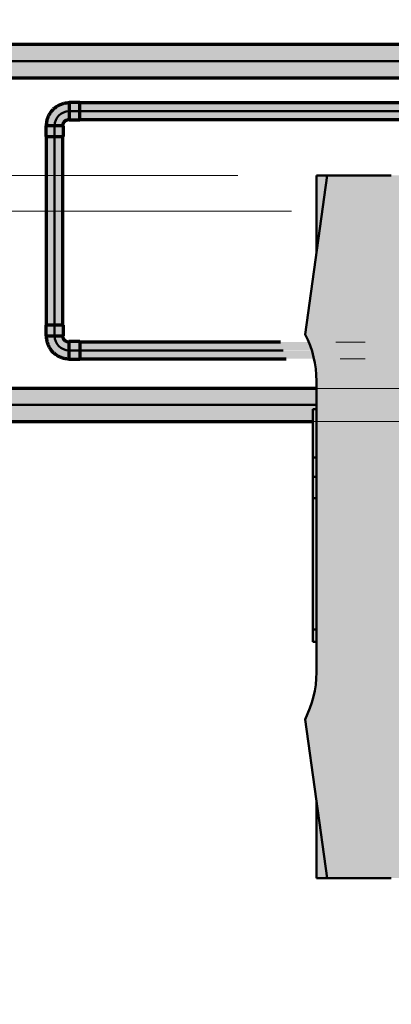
# Model space of a CAD drawing. Header units: millimetres. Extents: x -12740 to 214440, y -11012 to 10812.
# Tile 76 of 168: x -7971 to -7475, y -5132 to -3815. Entities that reach past the tile are written whole.
import ezdxf

# ---------------------------------------------------------------- set-up
doc = ezdxf.new("R2010")
doc.units = ezdxf.units.MM
doc.linetypes.add('Centro', pattern=[30, 12, -6, 6, -6])
doc.linetypes.add('Oculto 1_5', pattern=[2.2, 1.5, -0.7])
for name, color, linetype, lineweight in [('A-ANNO-DIMS', 211, 'Continuous', 9), ('A-ANNO-DIMS-70', 211, 'Continuous', 9), ('A-DETL', 90, 'Oculto 1_5', 18), ('M-EQPM', 50, 'Continuous', 50), ('P-PIPE', 3, 'Continuous', 70), ('P-PIPE-CNTR', 3, 'Centro', 50)]:
    doc.layers.add(name, color=color, linetype=linetype, lineweight=lineweight)
doc.styles.add('Arial_1', font='arial.ttf', dxfattribs={"height": 175})
doc.dimstyles.new('Diagonal_-_2_5_mm_Arial_1', dxfattribs={"dimscale": 304.8, "dimtxt": 178.545395, "dimasz": 0.688976, "dimexe": 0.551181, "dimexo": 0.344488, "dimgap": 0.401903, "dimtad": 1, "dimlfac": 0.001, "dimrnd": 0.01, "dimzin": 0, "dimdsep": 46, "dimtxsty": 'Arial_1', "dimblk1": 'OPEN30', "dimblk2": 'OPEN30', "dimsah": 1, "dimcen": 0.09, "dimdle": 0.551181, "dimazin": 0, "dimtfac": 1, "dimtdec": 4, "dimtix": 1, "dimtmove": 0, "dimatfit": 3, "dimfxl": 1, "dimtvp": 1, "dimtfill": 1, "dimtolj": 1, "dimtzin": 0, "dimarcsym": 2})

# ---------------------------------------------------------------- blocks, each defined once
blk = doc.blocks.new('Cotovelo - Soldado - CU - Padrão-1092648-PAVIMENTO SUPERIOR TUBULAÇÃO FRIGORIGENA')
at = {"layer": 'P-PIPE', "lineweight": 18}
for points in [[(-7924.9, -4238.3), (-7913.1, -4238.3), (-7913.5, -4223.7), (-7936.6, -4223.7), (-7936.2, -4238.3), (-7927.9, -4238.3)], [(-7905.6, -4268.1), (-7905.6, -4247.2), (-7905.6, -4246.5), (-7911.5, -4243.8), (-7914.4, -4238.3), (-7935.3, -4238.3), (-7934.2, -4245), (-7931.9, -4253.5), (-7919.7, -4265), (-7908.6, -4267.9)], [(-7890.9, -4269.4), (-7890.9, -4245.9), (-7905.6, -4246.3), (-7905.6, -4269.4)]]:
    blk.add_hatch(color=20, dxfattribs=at).paths.add_polyline_path(points)
at = {"layer": 'P-PIPE', "color": 1}
for p, q in [((-7936.6, -4223.7), (-7936.6, -4238.3)), ((-7913.1, -4223.7), (-7936.6, -4223.7)), ((-7913.1, -4238.3), (-7913.1, -4223.7)), ((-7936.6, -4238.3), (-7913.1, -4238.3)), ((-7890.9, -4245.9), (-7905.6, -4245.9)), ((-7905.6, -4269.4), (-7890.9, -4269.4))]:
    blk.add_line(p, q, dxfattribs=at)
at = {"layer": 'P-PIPE', "color": 1, "flags": 128}
for points in [[(-7936, -4238.3), (-7935.9, -4239.6), (-7935.9, -4240.8), (-7935.7, -4242), (-7935.6, -4243.2), (-7935.4, -4244.4), (-7935.1, -4245.6), (-7934.8, -4246.7), (-7934.4, -4247.9), (-7934, -4249.1), (-7933.6, -4250.2), (-7933.1, -4251.3), (-7932.5, -4252.4), (-7931.9, -4253.4), (-7931.3, -4254.5), (-7930.7, -4255.5), (-7929.9, -4256.5), (-7929.2, -4257.5), (-7928.4, -4258.4), (-7927.6, -4259.3), (-7926.7, -4260.2), (-7925.9, -4261), (-7924.9, -4261.8), (-7924, -4262.5), (-7923, -4263.2), (-7922, -4263.9), (-7921, -4264.6), (-7919.9, -4265.2), (-7918.8, -4265.7), (-7917.7, -4266.2), (-7916.6, -4266.7), (-7915.4, -4267.1), (-7914.3, -4267.5), (-7913.1, -4267.8), (-7911.9, -4268.1), (-7910.7, -4268.3), (-7909.5, -4268.5), (-7908.3, -4268.6), (-7907.1, -4268.7), (-7905.9, -4268.7), (-7905.6, -4268.7)], [(-7905.6, -4246.5), (-7905.9, -4246.5), (-7906.2, -4246.5), (-7906.5, -4246.5), (-7906.9, -4246.4), (-7907.2, -4246.4), (-7907.5, -4246.3), (-7907.8, -4246.2), (-7908.1, -4246.1), (-7908.4, -4246), (-7908.7, -4245.9), (-7909, -4245.7), (-7909.3, -4245.6), (-7909.6, -4245.4), (-7909.9, -4245.3), (-7910.2, -4245.1), (-7910.4, -4244.9), (-7910.7, -4244.7), (-7911, -4244.5), (-7911.2, -4244.3), (-7911.4, -4244), (-7911.7, -4243.8), (-7911.9, -4243.6), (-7912.1, -4243.3), (-7912.3, -4243), (-7912.4, -4242.8), (-7912.6, -4242.5), (-7912.8, -4242.2), (-7912.9, -4241.9), (-7913.1, -4241.6), (-7913.2, -4241.3), (-7913.3, -4241), (-7913.4, -4240.7), (-7913.5, -4240.4), (-7913.6, -4240.1), (-7913.6, -4239.7), (-7913.7, -4239.4), (-7913.7, -4239.1), (-7913.7, -4238.8), (-7913.7, -4238.4), (-7913.7, -4238.3)]]:
    blk.add_lwpolyline(points, dxfattribs=at)
at = {"layer": 'P-PIPE', "color": 1}
for centre in [(-7905.6, -4257.6), (-7890.9, -4257.6)]:
    blk.add_ellipse(centre, major_axis=(0, 11.7), ratio=0.0001, start_param=0, end_param=3.141593, dxfattribs=at)
blk = doc.blocks.new('Cotovelo - Soldado - CU - Padrão-V4-PAVIMENTO SUPERIOR TUBULAÇÃO FRIGORIGENA')
at = {"layer": 'P-PIPE', "lineweight": 18}
for points in [[(-11.7, 33.9), (-11.3, 19.3), (11.7, 19.3), (11.3, 33.9), (-11.3, 33.9)], [(-5.6, 19.3), (-10.4, 19.3), (-11.1, 19.3), (-13.8, 13.4), (-19.3, 10.4), (-19.3, -10.4), (-12.6, -9.3), (-4.1, -7), (7.3, 5.2), (10.3, 19.3), (-3, 19.3)], [(-33.9, 11.7), (-33.9, -11.7), (-19.3, -11.3), (-19.3, 11.7)]]:
    blk.add_hatch(color=20, dxfattribs=at).paths.add_polyline_path(points)
at = {"layer": 'P-PIPE', "color": 1}
for p, q in [((-11.7, 33.9), (-11.7, 19.3)), ((11.7, 33.9), (-11.7, 33.9)), ((11.7, 19.3), (11.7, 33.9)), ((-11.7, 19.3), (11.7, 19.3)), ((-19.3, 11.7), (-33.9, 11.7)), ((-33.9, 11.7), (-33.9, -11.7)), ((-19.3, -11.7), (-19.3, 11.7)), ((-33.9, -11.7), (-19.3, -11.7))]:
    blk.add_line(p, q, dxfattribs=at)
at = {"layer": 'P-PIPE', "color": 1, "flags": 128}
for points in [[(-11.1, 19.3), (-11.1, 19), (-11.1, 18.6), (-11.2, 18.3), (-11.2, 18), (-11.3, 17.7), (-11.3, 17.3), (-11.4, 17), (-11.5, 16.7), (-11.6, 16.4), (-11.8, 16.1), (-11.9, 15.8), (-12, 15.5), (-12.2, 15.2), (-12.4, 14.9), (-12.5, 14.7), (-12.7, 14.4), (-12.9, 14.1), (-13.1, 13.9), (-13.4, 13.7), (-13.6, 13.4), (-13.8, 13.2), (-14.1, 13), (-14.3, 12.8), (-14.6, 12.6), (-14.9, 12.4), (-15.1, 12.2), (-15.4, 12.1), (-15.7, 11.9), (-16, 11.8), (-16.3, 11.7), (-16.6, 11.6), (-16.9, 11.5), (-17.3, 11.4), (-17.6, 11.3), (-17.9, 11.2), (-18.2, 11.2), (-18.5, 11.1), (-18.9, 11.1), (-19.2, 11.1), (-19.3, 11.1)], [(-19.3, -11.1), (-18.1, -11.1), (-16.9, -11), (-15.6, -10.9), (-14.4, -10.7), (-13.2, -10.5), (-12.1, -10.2), (-10.9, -9.9), (-9.7, -9.6), (-8.6, -9.2), (-7.5, -8.7), (-6.3, -8.2), (-5.3, -7.7), (-4.2, -7.1), (-3.1, -6.5), (-2.1, -5.8), (-1.1, -5.1), (-0.2, -4.3), (0.8, -3.6), (1.7, -2.7), (2.5, -1.9), (3.3, -1), (4.1, -0.1), (4.9, 0.9), (5.6, 1.9), (6.3, 2.9), (6.9, 3.9), (7.5, 5), (8.1, 6), (8.6, 7.1), (9, 8.3), (9.5, 9.4), (9.8, 10.6), (10.2, 11.7), (10.4, 12.9), (10.7, 14.1), (10.9, 15.3), (11, 16.5), (11.1, 17.7), (11.1, 19), (11.1, 19.3)]]:
    blk.add_lwpolyline(points, dxfattribs=at)
blk = doc.blocks.new('Família V8_220V - Tp33 72 HP-953083-PAVIMENTO SUPERIOR TUBULAÇÃO FRIGORIGENA')
at = {"layer": 'M-EQPM', "linetype": 'Oculto 1_5', "lineweight": 18}
h = blk.add_hatch(color=256, dxfattribs=at)
h.paths.add_polyline_path([(940, 793.2), (940, 810), (0, 810), (0, 100), (940, 100), (940, 561.7)])
h.paths.add_polyline_path([(920, 561.7), (920, 120), (20, 120), (20, 790), (920, 790)])
h = blk.add_hatch(color=256, dxfattribs=at)
h.paths.add_polyline_path([(940, 0), (940, 14.4), (837, 0), (912.2, 0)])
h.paths.add_polyline_path([(920, 257.5), (920, 279.5), (908.9, 279.5), (908.9, 257.5)])
h.paths.add_polyline_path([(920, 254.5), (908.9, 254.5), (908.9, 232.5), (920, 232.5)])
h.paths.add_polyline_path([(920, 229.5), (908.9, 229.5), (908.9, 207.5), (920, 207.5)])
h.paths.add_polyline_path([(920, 332.5), (920, 354.5), (908.9, 354.5), (908.9, 332.5)])
h.paths.add_polyline_path([(920, 432.5), (920, 454.5), (908.9, 454.5), (908.9, 432.5)])
h.paths.add_polyline_path([(920, 304.5), (908.9, 304.5), (908.9, 282.5), (920, 282.5)])
h.paths.add_polyline_path([(920, 407.5), (920, 429.5), (908.9, 429.5), (908.9, 407.5)])
h.paths.add_polyline_path([(920, 388.1), (920, 404.5), (908.9, 404.5), (908.9, 382.5), (920, 382.5)])
h.paths.add_polyline_path([(920, 182.5), (920, 204.5), (908.9, 204.5), (908.9, 182.5)])
h.paths.add_polyline_path([(920, 379.5), (908.9, 379.5), (908.9, 357.5), (920, 357.5)])
h.paths.add_polyline_path([(920, 557.5), (920, 579.5), (908.9, 579.5), (908.9, 557.5), (915, 557.5)])
h.paths.add_polyline_path([(920, 532.5), (920, 554.5), (908.9, 554.5), (908.9, 532.5), (910.9, 532.5)])
h.paths.add_polyline_path([(920, 179.5), (908.9, 179.5), (908.9, 157.5), (920, 157.5)])
h.paths.add_polyline_path([(920, 507.5), (920, 529.5), (908.9, 529.5), (908.9, 507.5)])
h.paths.add_polyline_path([(920, 329.5), (908.9, 329.5), (908.9, 307.5), (920, 307.5)])
h.paths.add_polyline_path([(920, 482.5), (920, 504.5), (908.9, 504.5), (908.9, 482.5)])
h.paths.add_polyline_path([(920, 457.5), (920, 479.5), (908.9, 479.5), (908.9, 457.5)])
h.paths.add_polyline_path([(920, 132.5), (920, 154.5), (908.9, 154.5), (908.9, 132.5)])
h.paths.add_polyline_path([(920, 120), (920, 129.5), (908.9, 129.5), (908.9, 120)])
h.paths.add_polyline_path([(920, 604.5), (908.9, 604.5), (908.9, 582.5), (920, 582.5), (920, 588)])
h.paths.add_polyline_path([(920, 629.5), (908.9, 629.5), (908.9, 607.5), (920, 607.5)])
h.paths.add_polyline_path([(920, 707.5), (920, 710), (908.9, 710), (908.9, 707.5)])
h.paths.add_polyline_path([(920, 654.5), (908.9, 654.5), (908.9, 632.5), (920, 632.5)])
h.paths.add_polyline_path([(920, 704.5), (908.9, 704.5), (908.9, 682.5), (920, 682.5)])
h.paths.add_polyline_path([(920, 679.5), (908.9, 679.5), (908.9, 657.5), (920, 657.5)])
h.paths.add_polyline_path([(840, 790), (741, 790), (741, 782.5), (840, 782.5)])
h.paths.add_polyline_path([(840, 758), (840, 779.5), (741, 779.5), (741, 758)])
h.paths.add_polyline_path([(738, 758), (738, 779.5), (607, 779.5), (607, 758), (717.6, 758)])
h.paths.add_polyline_path([(738, 782.5), (738, 790), (607, 790), (607, 782.5), (717.6, 782.5)])
h.paths.add_polyline_path([(604, 773.8), (604, 779.5), (485, 779.5), (485, 758), (604, 758)])
h.paths.add_polyline_path([(604, 790), (485, 790), (485, 782.5), (604, 782.5)])
h.paths.add_polyline_path([(455, 779.5), (339, 779.5), (339, 758), (455, 758)])
h.paths.add_polyline_path([(455, 790), (339, 790), (339, 782.5), (455, 782.5)])
h.paths.add_polyline_path([(336, 774), (336, 779.5), (205, 779.5), (205, 758), (336, 758), (336, 773.8)])
h.paths.add_polyline_path([(336, 790), (205, 790), (205, 782.5), (336, 782.5)])
h.paths.add_polyline_path([(202, 779.5), (100, 779.5), (100, 758), (202, 758)])
h.paths.add_polyline_path([(202, 790), (100, 790), (100, 782.5), (202, 782.5)])
h.paths.add_polyline_path([(103, 0), (0, 14.1), (0, 0), (26, 0)])
h.paths.add_polyline_path([(47.6, 407.5), (47.6, 429.5), (20, 429.5), (20, 407.5)])
h.paths.add_polyline_path([(47.6, 710.3), (47.6, 710.5), (20, 710.4), (20, 707.5), (47.6, 707.5)])
h.paths.add_polyline_path([(47.6, 120), (47.6, 129.5), (20, 129.5), (20, 120)])
h.paths.add_polyline_path([(47.6, 379.5), (20, 379.5), (20, 357.5), (47.6, 357.5)])
h.paths.add_polyline_path([(47.6, 354.5), (20, 354.5), (20, 332.5), (47.6, 332.5)])
h.paths.add_polyline_path([(47.6, 382.5), (47.6, 404.5), (20, 404.5), (20, 382.5)])
h.paths.add_polyline_path([(47.6, 282.5), (47.6, 304.5), (20, 304.5), (20, 282.5)])
h.paths.add_polyline_path([(47.6, 432.5), (47.6, 454.5), (20, 454.5), (20, 432.5), (45.5, 432.5)])
h.paths.add_polyline_path([(47.6, 604.5), (20, 604.5), (20, 582.5), (47.6, 582.5)])
h.paths.add_polyline_path([(47.6, 507.5), (47.6, 529.5), (20, 529.5), (20, 507.5), (33.3, 507.5)])
h.paths.add_polyline_path([(47.6, 503.8), (47.6, 504.5), (20, 503.8), (20, 482.5), (47.6, 482.5)])
h.paths.add_polyline_path([(47.6, 629.5), (20, 629.5), (20, 607.5), (47.6, 607.5)])
h.paths.add_polyline_path([(47.6, 532.5), (47.6, 554.5), (20, 554.5), (20, 532.5), (29.2, 532.5)])
h.paths.add_polyline_path([(47.6, 257.5), (47.6, 279.5), (20, 279.5), (20, 257.5)])
h.paths.add_polyline_path([(47.6, 329.5), (20, 329.5), (20, 307.5), (47.6, 307.5)])
h.paths.add_polyline_path([(47.6, 579.5), (20, 579.5), (20, 557.5), (47.6, 557.5), (47.6, 561.7)])
h.paths.add_polyline_path([(47.6, 457.5), (47.6, 479.5), (20, 479.5), (20, 457.5), (41.4, 457.5)])
h.paths.add_polyline_path([(47.6, 154.5), (20, 154.5), (20, 132.5), (47.6, 132.5)])
h.paths.add_polyline_path([(47.6, 157.5), (47.6, 179.5), (20, 179.5), (20, 157.5)])
h.paths.add_polyline_path([(47.6, 232.5), (47.6, 254.5), (20, 254.5), (20, 232.5)])
h.paths.add_polyline_path([(47.6, 204.5), (20, 204.5), (20, 182.5), (47.6, 182.5)])
h.paths.add_polyline_path([(47.6, 207.5), (47.6, 229.5), (20, 229.5), (20, 207.5)])
h.paths.add_polyline_path([(47.6, 632.5), (47.6, 654.5), (20, 654.5), (20, 632.5)])
h.paths.add_polyline_path([(47.6, 679.5), (20, 679.5), (20, 657.5), (47.6, 657.5)])
h.paths.add_polyline_path([(47.6, 704.5), (20, 704.5), (20, 682.5), (47.6, 682.5)])
for points in [[(940, 14.4), (940, 100), (0, 100), (0, 14.1), (212.8, -15), (243, -3.8), (275, 0), (665, 0), (697.3, -3.9), (727.8, -15.3)], [(377.4, 0), (312.6, 0), (312.6, -5), (377.4, -5)], [(403.4, 0), (377.4, 0), (377.4, -5), (403.4, -5)], [(431.7, 0), (403.4, 0), (403.4, -5), (431.7, -5)], [(607.3, 0), (431.7, 0), (431.7, -5), (607.3, -5)], [(624, 0), (607.3, 0), (607.3, -5), (624, -5)]]:
    blk.add_hatch(color=256, dxfattribs=at).paths.add_polyline_path(points)
at = {"layer": 'M-EQPM'}
for p, q in [((0, 100), (0, 14.1)), ((940, 14.4), (940, 100)), ((0, 14.1), (0, 0)), ((0, 14.1), (212.8, -15)), ((727.8, -15.3), (940, 14.4)), ((940, 0), (940, 14.4)), ((0, 0), (103, 0)), ((275, 0), (665, 0)), ((312.6, 0), (312.6, -5)), ((377.4, 0), (377.4, -5)), ((403.4, 0), (403.4, -5)), ((431.7, -5), (431.7, 0)), ((607.3, 0), (607.3, -5)), ((624, 0), (624, -5)), ((837, 0), (940, 0)), ((377.4, -5), (312.6, -5)), ((403.4, -5), (377.4, -5)), ((431.7, -5), (403.4, -5)), ((607.3, -5), (431.7, -5)), ((624, -5), (607.3, -5))]:
    blk.add_line(p, q, dxfattribs=at)
for centre, start, end in [((665, -136.4), 62.595, 90), ((275, -136.4), 90, 117.1211)]:
    blk.add_arc(centre, 136.4, start, end, dxfattribs=at)
blk = doc.blocks.new('DIMBLOCK27-PAVIMENTO SUPERIOR TUBULAÇÃO FRIGORIGENA')
at = {"layer": 'A-ANNO-DIMS-70'}
for p, q in [((-8793.2, -9260.5), (-8793.2, -3903.1)), ((-8793.2, -4071.1), (-8961.2, -4071.1)), ((-8793.2, -4071.1), (-7608.4, -4071.1)), ((-8793.2, -9092.5), (-8961.2, -9092.5)), ((-8793.2, -9092.5), (-7608.4, -9092.5))]:
    blk.add_line(p, q, dxfattribs=at)
at = {"layer": 'A-ANNO-DIMS-70', "lineweight": 35}
for p, q in [((-8793.2, -4071.1), (-8849.5, -4281.1)), ((-8793.2, -4071.1), (-8737, -4281.1)), ((-8793.2, -9092.5), (-8849.5, -8882.5)), ((-8793.2, -9092.5), (-8737, -8882.5))]:
    blk.add_line(p, q, dxfattribs=at)
at = {"layer": 'A-ANNO-DIMS-70', "color": 0, "insert": (-9142.9, -6954), "char_height": 175, "width": 893.276, "attachment_point": 1, "rotation": 90, "line_spacing_factor": 0.941778, "style": 'Arial_1', "bg_fill": 3, "box_fill_scale": 1.25, "bg_fill_color": 256, "bg_fill_true_color": 13158600, "bg_fill_transparency": 0}
blk.add_mtext('5.02 m', dxfattribs=at)
blk = doc.blocks.new('_Open30')
at = {"color": 0, "linetype": 'ByBlock', "lineweight": -2}
for p, q in [((-1, 0.2679), (0, 0)), ((0, 0), (-1, -0.2679)), ((0, 0), (-1, 0))]:
    blk.add_line(p, q, dxfattribs=at)
blk = doc.blocks.new('DIMBLOCK31-PAVIMENTO SUPERIOR TUBULAÇÃO FRIGORIGENA')
at = {"layer": 'A-ANNO-DIMS-70'}
for p, q in [((-12386.8, -4191.5), (-12386.8, -2520)), ((-12386.8, -2688), (-12554.8, -2688)), ((-12386.8, -2688), (-12346.7, -2688)), ((-12386.8, -4023.5), (-12554.8, -4023.5)), ((-12386.8, -4023.5), (-7679.9, -4023.5))]:
    blk.add_line(p, q, dxfattribs=at)
at = {"layer": 'A-ANNO-DIMS-70', "lineweight": 35}
for p, q in [((-12386.8, -2688), (-12443.1, -2898)), ((-12386.8, -2688), (-12330.6, -2898)), ((-12386.8, -4023.5), (-12443.1, -3813.5)), ((-12386.8, -4023.5), (-12330.6, -3813.5))]:
    blk.add_line(p, q, dxfattribs=at)
at = {"layer": 'A-ANNO-DIMS-70', "color": 0, "insert": (-12736.5, -3728), "char_height": 175, "width": 893.276, "attachment_point": 1, "rotation": 90, "line_spacing_factor": 0.941778, "style": 'Arial_1', "bg_fill": 3, "box_fill_scale": 1.25, "bg_fill_color": 256, "bg_fill_true_color": 13158600, "bg_fill_transparency": 0}
blk.add_mtext('1.34 m', dxfattribs=at)

msp = doc.modelspace()

# ---------------------------------------------------------------- hatches: boundary and pattern name
at = {"layer": 'P-PIPE'}
for color, points in [(5, [(-7244.625, -3870.632), (-6707.473, -3870.632), (-6707.473, -3848.382), (-8113.543, -3849.141), (-8113.543, -3870.632), (-7360.371, -3870.632)]), (5, [(-6723.767, -3892.882), (-6707.473, -3892.124), (-6707.473, -3870.632), (-8113.543, -3870.632), (-8113.543, -3892.882), (-6781.64, -3892.882)]), (1, [(-6781.64, -3937.632), (-6758.785, -3937.632), (-6758.785, -3926.522), (-7890.922, -3926.901), (-7890.922, -3937.632), (-6897.387, -3937.632)]), (1, [(-7128.879, -3948.742), (-6758.785, -3948.364), (-6758.785, -3937.632), (-7890.922, -3937.632), (-7890.922, -3948.742), (-7244.625, -3948.742)]), (1, [(-7924.855, -4223.701), (-7924.853, -3971.564), (-7935.963, -3971.564), (-7935.585, -4223.701), (-7927.729, -4223.701)]), (1, [(-7924.853, -4223.701), (-7913.743, -4223.701), (-7914.122, -3971.564), (-7924.853, -3971.564), (-7924.853, -4031.838)]), (1, [(-7707.609, -4257.632), (-7582.262, -4256.819), (-7586.079, -4246.522), (-7890.922, -4246.901), (-7890.922, -4257.632)]), (1, [(-7578.656, -4268.742), (-7578.476, -4268.06), (-7579.284, -4264.853), (-7581.961, -4257.632), (-7890.923, -4257.632), (-7890.922, -4268.742), (-7707.609, -4268.742)]), (5, [(-7707.609, -4330.632), (-7574.853, -4330.632), (-7574.853, -4308.382), (-8113.543, -4309.141), (-8113.543, -4330.632), (-7939.102, -4330.632)]), (5, [(-8113.543, -4352.882), (-7579.853, -4352.124), (-7579.853, -4336.104), (-7574.853, -4336.104), (-7574.853, -4330.632), (-8113.543, -4330.632), (-8113.543, -4352.124)])]:
    msp.add_hatch(color=color, dxfattribs=at).paths.add_polyline_path(points)

# ---------------------------------------------------------------- linework, layer by layer
at = {"layer": 'A-DETL', "color": 20, "linetype": 'Continuous'}
for p, q in [((-7509.853, -4246.522), (-7548.752, -4246.522)), ((-7543.149, -4268.742), (-7509.853, -4268.742))]:
    msp.add_line(p, q, dxfattribs=at)
at = {"layer": 'A-DETL', "color": 160, "linetype": 'Continuous'}
for p, q in [((-7444.853, -4308.382), (-7574.804, -4308.382)), ((-7579.804, -4352.882), (-7444.853, -4352.882))]:
    msp.add_line(p, q, dxfattribs=at)
at = {"layer": 'P-PIPE', "color": 5}
for p, q in [((-6707.473, -3848.382), (-8113.543, -3848.382)), ((-8113.543, -3892.882), (-6707.473, -3892.882)), ((-7574.853, -4308.382), (-8113.543, -4308.382)), ((-8113.543, -4352.882), (-7579.853, -4352.882))]:
    msp.add_line(p, q, dxfattribs=at)
at = {"layer": 'P-PIPE', "color": 1}
for p, q in [((-6758.785, -3926.522), (-7890.922, -3926.522)), ((-7890.922, -3948.742), (-6758.785, -3948.742)), ((-7935.963, -3971.564), (-7935.963, -4223.701)), ((-7913.743, -4223.701), (-7913.743, -3971.564)), ((-7623.078, -4246.522), (-7890.922, -4246.522)), ((-7890.922, -4268.742), (-7615.17, -4268.742))]:
    msp.add_line(p, q, dxfattribs=at)
at = {"layer": 'P-PIPE-CNTR', "color": 170, "linetype": 'Continuous'}
for p, q in [((-8113.543, -3870.632), (-6707.473, -3870.632)), ((-7574.853, -4330.632), (-8113.543, -4330.632))]:
    msp.add_line(p, q, dxfattribs=at)
at = {"layer": 'P-PIPE-CNTR', "color": 10, "linetype": 'Continuous'}
for p, q in [((-7890.922, -3937.632), (-7905.565, -3937.632)), ((-7890.922, -3937.632), (-6758.785, -3937.632)), ((-7924.853, -3956.921), (-7924.853, -3971.564)), ((-7924.853, -4223.701), (-7924.853, -3971.564)), ((-7924.853, -4223.701), (-7924.853, -4238.344)), ((-7905.565, -4257.632), (-7890.923, -4257.632)), ((-7619.288, -4257.632), (-7890.922, -4257.632))]:
    msp.add_line(p, q, dxfattribs=at)
msp.add_arc((-7905.565, -3956.921), 19.288, 90, 180, dxfattribs=at)
msp.add_ellipse((-7905.565, -4238.344), major_axis=(0, 19.288), ratio=1, start_param=1.57079633, end_param=3.14159265, dxfattribs=at)

# ---------------------------------------------------------------- block references
at = {"layer": 'A-DETL', "rotation": 269.9999999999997}
msp.add_blockref('Família V8_220V - Tp33 72 HP-953083-PAVIMENTO SUPERIOR TUBULAÇÃO FRIGORIGENA', (-7574.853, -4023.532), dxfattribs=at)
at = {"layer": 'P-PIPE', "color": 1, "rotation": 180}
msp.add_blockref('Cotovelo - Soldado - CU - Padrão-V4-PAVIMENTO SUPERIOR TUBULAÇÃO FRIGORIGENA', (-7924.853, -3937.632), dxfattribs=at)
at = {"layer": 'P-PIPE', "color": 1}
msp.add_blockref('Cotovelo - Soldado - CU - Padrão-1092648-PAVIMENTO SUPERIOR TUBULAÇÃO FRIGORIGENA', (0, 0), dxfattribs=at)

# ---------------------------------------------------------------- next in the draw order: dimensions: what is measured, and where the dimension line sits
at = {"layer": 'A-ANNO-DIMS'}
dim = msp.add_linear_dim(base=(-8793.242, -4071.11), p1=(-7503.44, -9092.454), p2=(-7503.44, -4071.11), angle=90, dimstyle='Diagonal_-_2_5_mm_Arial_1', override={"dimpost": '<> m', "dimfxl": 5021.343801}, dxfattribs=at)
dim.commit()
dim.dimension.update_dxf_attribs({"geometry": 'DIMBLOCK27-PAVIMENTO SUPERIOR TUBULAÇÃO FRIGORIGENA', "text_midpoint": (-9005.092, -6581.782)})

# ---------------------------------------------------------------- next in the draw order: dimensions: what is measured, and where the dimension line sits
dim = msp.add_linear_dim(base=(-12386.833, -2687.975), p1=(-7574.853, -4023.532), p2=(-12241.731, -2687.975), angle=90, dimstyle='Diagonal_-_2_5_mm_Arial_1', override={"dimpost": '<> m', "dimfxl": 4854.221183}, dxfattribs=at)
dim.commit()
dim.dimension.update_dxf_attribs({"geometry": 'DIMBLOCK31-PAVIMENTO SUPERIOR TUBULAÇÃO FRIGORIGENA', "text_midpoint": (-12598.743, -3355.754)})

doc.saveas('drawing.dxf')
